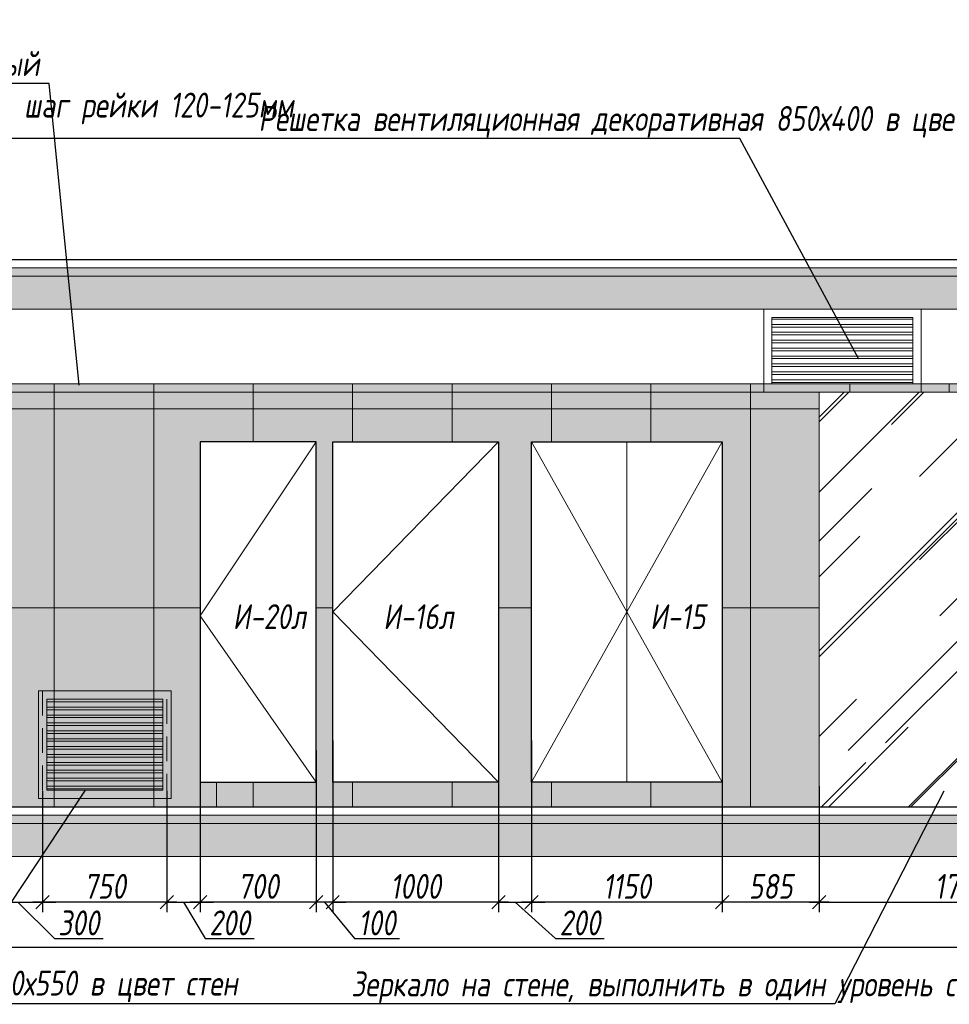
# Model space of a CAD drawing. Header units: millimetres. Extents: x -521669 to 178656, y -69521 to 433382.
# Tile 58 of 256: x -449334 to -443726, y 407444 to 413380. Entities that reach past the tile are written whole.
import ezdxf
from ezdxf import colors
from ezdxf.entities.mleader import LeaderData, LeaderLine
from ezdxf.math import Vec2, Vec3

# ---------------------------------------------------------------- set-up
doc = ezdxf.new("R2010")
doc.units = ezdxf.units.MM
doc.linetypes.add('DASHDOT', pattern=[25.4, 12.7, -6.35, 0, -6.35])
doc.linetypes.add('DASHED', pattern=[0.75, 0.5, -0.25])
doc.layers.get('Defpoints').update_dxf_attribs({"color": 31})
for name, color, linetype, lineweight in [('A-DETL-GENF', 7, 'Continuous', 5), ('dim_razv', 93, 'DASHDOT', 9), ('meb', 26, 'Continuous', 15), ('Двери', 7, 'Continuous', 5), ('Отделка стен', 253, 'Continuous', 0)]:
    doc.layers.add(name, color=color, linetype=linetype, lineweight=lineweight)
doc.styles.add('fl_iso paper', font='isocpeur.ttf', dxfattribs={"width": 0.8, "oblique": 10})
doc.styles.add('In tre', font='isocpeur.ttf', dxfattribs={"width": 0.8, "oblique": 10})
doc.dimstyles.new('In tre 1_50', dxfattribs={"dimtxt": 150, "dimasz": 80, "dimexe": 60, "dimexo": 10, "dimgap": 20, "dimtad": 1, "dimdec": 0, "dimrnd": 5, "dimzin": 0, "dimdsep": 46, "dimtxsty": 'fl_iso paper', "dimblk": 'OBLIQUE', "dimcen": 0, "dimdle": 60, "dimadec": 0, "dimazin": 0, "dimtfac": 1, "dimtdec": 0, "dimtofl": 0, "dimtmove": 1, "dimatfit": 1, "dimfxl": 40, "dimtolj": 1, "dimtzin": 0, "dimarcsym": 1})

# ---------------------------------------------------------------- blocks, each defined once
blk = doc.blocks.new('_Oblique')
at = {"color": 0, "linetype": 'ByBlock', "lineweight": -2}
blk.add_line((-0.5, -0.5), (0.5, 0.5), dxfattribs=at)
blk = doc.blocks.new('*D12432')
at = {"layer": 'Defpoints', "color": 0, "linetype": 'ByBlock', "transparency": 16777216}
for p in [(-445095.6, 408972.7), (-444510.7, 408768.4), (-445095.6, 408060.2)]:
    blk.add_point(p, dxfattribs=at)
at = {"layer": 'dim_razv', "color": 0, "linetype": 'ByBlock', "lineweight": -2, "transparency": 16777216}
for p, q in [((-445095.6, 408962.7), (-445095.6, 408000.2)), ((-444510.7, 408758.4), (-444510.7, 408000.2)), ((-444450.7, 408060.2), (-445155.6, 408060.2))]:
    blk.add_line(p, q, dxfattribs=at)
at = {"layer": 'dim_razv', "color": 0, "linetype": 'ByBlock', "lineweight": -2, "transparency": 16777216, "xscale": 80, "yscale": 80, "zscale": 80, "rotation": 180}
blk.add_blockref('_Oblique', (-445095.6, 408060.2), dxfattribs=at)
at = {"layer": 'dim_razv', "color": 0, "linetype": 'ByBlock', "lineweight": -2, "transparency": 16777216, "xscale": 80, "yscale": 80, "zscale": 80}
blk.add_blockref('_Oblique', (-444510.7, 408060.2), dxfattribs=at)
at = {"layer": 'dim_razv', "color": 0, "linetype": 'ByBlock', "transparency": 16777216, "insert": (-444803.2, 408155.2), "char_height": 150, "attachment_point": 5, "style": 'fl_iso paper'}
blk.add_mtext('\\A1;585', dxfattribs=at)
blk = doc.blocks.new('*D12433')
at = {"layer": 'Defpoints', "color": 0, "linetype": 'ByBlock', "transparency": 16777216}
for p in [(-446245.6, 408972.7), (-445095.6, 408972.7), (-446245.6, 408060.2)]:
    blk.add_point(p, dxfattribs=at)
at = {"layer": 'dim_razv', "color": 0, "linetype": 'ByBlock', "lineweight": -2, "transparency": 16777216}
for p, q in [((-446245.6, 408962.7), (-446245.6, 408000.2)), ((-445095.6, 408962.7), (-445095.6, 408000.2)), ((-445035.6, 408060.2), (-446305.6, 408060.2))]:
    blk.add_line(p, q, dxfattribs=at)
at = {"layer": 'dim_razv', "color": 0, "linetype": 'ByBlock', "lineweight": -2, "transparency": 16777216, "xscale": 80, "yscale": 80, "zscale": 80, "rotation": 180}
blk.add_blockref('_Oblique', (-446245.6, 408060.2), dxfattribs=at)
at = {"layer": 'dim_razv', "color": 0, "linetype": 'ByBlock', "lineweight": -2, "transparency": 16777216, "xscale": 80, "yscale": 80, "zscale": 80}
blk.add_blockref('_Oblique', (-445095.6, 408060.2), dxfattribs=at)
at = {"layer": 'dim_razv', "color": 0, "linetype": 'ByBlock', "transparency": 16777216, "insert": (-445670.6, 408155.2), "char_height": 150, "attachment_point": 5, "style": 'fl_iso paper'}
blk.add_mtext('\\A1;1150', dxfattribs=at)
blk = doc.blocks.new('*D12434')
at = {"layer": 'Defpoints', "color": 0, "linetype": 'ByBlock', "transparency": 16777216}
for p in [(-446445.6, 409045.6), (-446245.6, 409045.6), (-446245.6, 408060.2)]:
    blk.add_point(p, dxfattribs=at)
at = {"layer": 'dim_razv', "color": 0, "linetype": 'ByBlock', "lineweight": -2, "transparency": 16777216}
for p, q in [((-446445.6, 409035.6), (-446445.6, 408000.2)), ((-446245.6, 409035.6), (-446245.6, 408000.2)), ((-446445.6, 408060.2), (-446525.6, 408060.2)), ((-446445.6, 408060.2), (-446245.6, 408060.2)), ((-446345.6, 408060.2), (-446101.3, 407840.2)), ((-446245.6, 408060.2), (-446165.6, 408060.2)), ((-446101.3, 407840.2), (-445806.9, 407840.2))]:
    blk.add_line(p, q, dxfattribs=at)
at = {"layer": 'dim_razv', "color": 0, "linetype": 'ByBlock', "lineweight": -2, "transparency": 16777216, "xscale": 80, "yscale": 80, "zscale": 80}
blk.add_blockref('_Oblique', (-446445.6, 408060.2), dxfattribs=at)
at = {"layer": 'dim_razv', "color": 0, "linetype": 'ByBlock', "lineweight": -2, "transparency": 16777216, "xscale": 80, "yscale": 80, "zscale": 80, "rotation": 180}
blk.add_blockref('_Oblique', (-446245.6, 408060.2), dxfattribs=at)
at = {"layer": 'dim_razv', "color": 0, "linetype": 'ByBlock', "transparency": 16777216, "insert": (-445954.1, 407935.2), "char_height": 150, "attachment_point": 5, "style": 'fl_iso paper'}
blk.add_mtext('\\A1;200', dxfattribs=at)
blk = doc.blocks.new('*D12435')
at = {"layer": 'Defpoints', "color": 0, "linetype": 'ByBlock', "transparency": 16777216}
for p in [(-447445.6, 409045.6), (-446445.6, 409045.6), (-447445.6, 408060.2)]:
    blk.add_point(p, dxfattribs=at)
at = {"layer": 'dim_razv', "color": 0, "linetype": 'ByBlock', "lineweight": -2, "transparency": 16777216}
for p, q in [((-447445.6, 409035.6), (-447445.6, 408000.2)), ((-446445.6, 409035.6), (-446445.6, 408000.2)), ((-446385.6, 408060.2), (-447505.6, 408060.2))]:
    blk.add_line(p, q, dxfattribs=at)
at = {"layer": 'dim_razv', "color": 0, "linetype": 'ByBlock', "lineweight": -2, "transparency": 16777216, "xscale": 80, "yscale": 80, "zscale": 80, "rotation": 180}
blk.add_blockref('_Oblique', (-447445.6, 408060.2), dxfattribs=at)
at = {"layer": 'dim_razv', "color": 0, "linetype": 'ByBlock', "lineweight": -2, "transparency": 16777216, "xscale": 80, "yscale": 80, "zscale": 80}
blk.add_blockref('_Oblique', (-446445.6, 408060.2), dxfattribs=at)
at = {"layer": 'dim_razv', "color": 0, "linetype": 'ByBlock', "transparency": 16777216, "insert": (-446945.6, 408155.2), "char_height": 150, "attachment_point": 5, "style": 'fl_iso paper'}
blk.add_mtext('\\A1;1000', dxfattribs=at)
blk = doc.blocks.new('*D12436')
at = {"layer": 'Defpoints', "color": 0, "linetype": 'ByBlock', "transparency": 16777216}
for p in [(-448245.6, 408972.7), (-447545.6, 408972.7), (-448245.6, 408060.2)]:
    blk.add_point(p, dxfattribs=at)
at = {"layer": 'dim_razv', "color": 0, "linetype": 'ByBlock', "lineweight": -2, "transparency": 16777216}
for p, q in [((-448245.6, 408962.7), (-448245.6, 408000.2)), ((-447545.6, 408962.7), (-447545.6, 408000.2)), ((-447485.6, 408060.2), (-448305.6, 408060.2))]:
    blk.add_line(p, q, dxfattribs=at)
at = {"layer": 'dim_razv', "color": 0, "linetype": 'ByBlock', "lineweight": -2, "transparency": 16777216, "xscale": 80, "yscale": 80, "zscale": 80, "rotation": 180}
blk.add_blockref('_Oblique', (-448245.6, 408060.2), dxfattribs=at)
at = {"layer": 'dim_razv', "color": 0, "linetype": 'ByBlock', "lineweight": -2, "transparency": 16777216, "xscale": 80, "yscale": 80, "zscale": 80}
blk.add_blockref('_Oblique', (-447545.6, 408060.2), dxfattribs=at)
at = {"layer": 'dim_razv', "color": 0, "linetype": 'ByBlock', "transparency": 16777216, "insert": (-447895.6, 408155.2), "char_height": 150, "attachment_point": 5, "style": 'fl_iso paper'}
blk.add_mtext('\\A1;700', dxfattribs=at)
blk = doc.blocks.new('*D12437')
at = {"layer": 'Defpoints', "color": 0, "linetype": 'ByBlock', "transparency": 16777216}
for p in [(-447545.6, 408984.8), (-447445.6, 408984.8), (-447545.6, 408060.2)]:
    blk.add_point(p, dxfattribs=at)
at = {"layer": 'dim_razv', "color": 0, "linetype": 'ByBlock', "lineweight": -2, "transparency": 16777216}
for p, q in [((-447545.6, 408974.8), (-447545.6, 408000.2)), ((-447445.6, 408974.8), (-447445.6, 408000.2)), ((-447545.6, 408060.2), (-447625.6, 408060.2)), ((-447445.6, 408060.2), (-447545.6, 408060.2)), ((-447495.6, 408060.2), (-447313.5, 407840.2)), ((-447445.6, 408060.2), (-447365.6, 408060.2)), ((-447313.5, 407840.2), (-447043, 407840.2))]:
    blk.add_line(p, q, dxfattribs=at)
at = {"layer": 'dim_razv', "color": 0, "linetype": 'ByBlock', "lineweight": -2, "transparency": 16777216, "xscale": 80, "yscale": 80, "zscale": 80}
blk.add_blockref('_Oblique', (-447545.6, 408060.2), dxfattribs=at)
at = {"layer": 'dim_razv', "color": 0, "linetype": 'ByBlock', "lineweight": -2, "transparency": 16777216, "xscale": 80, "yscale": 80, "zscale": 80, "rotation": 180}
blk.add_blockref('_Oblique', (-447445.6, 408060.2), dxfattribs=at)
at = {"layer": 'dim_razv', "color": 0, "linetype": 'ByBlock', "transparency": 16777216, "insert": (-447178.2, 407935.2), "char_height": 150, "attachment_point": 5, "style": 'fl_iso paper'}
blk.add_mtext('\\A1;100', dxfattribs=at)
blk = doc.blocks.new('*D12337')
at = {"layer": 'Defpoints', "color": 0, "linetype": 'ByBlock', "transparency": 16777216}
for p in [(-449195.6, 408740.8), (-448445.6, 408740.8), (-449195.6, 408060.2)]:
    blk.add_point(p, dxfattribs=at)
at = {"layer": 'dim_razv', "color": 0, "linetype": 'ByBlock', "lineweight": -2, "transparency": 16777216}
for p, q in [((-449195.6, 408730.8), (-449195.6, 408000.2)), ((-448445.6, 408730.8), (-448445.6, 408000.2)), ((-448385.6, 408060.2), (-449255.6, 408060.2))]:
    blk.add_line(p, q, dxfattribs=at)
at = {"layer": 'dim_razv', "color": 0, "linetype": 'ByBlock', "lineweight": -2, "transparency": 16777216, "xscale": 80, "yscale": 80, "zscale": 80, "rotation": 180}
blk.add_blockref('_Oblique', (-449195.6, 408060.2), dxfattribs=at)
at = {"layer": 'dim_razv', "color": 0, "linetype": 'ByBlock', "lineweight": -2, "transparency": 16777216, "xscale": 80, "yscale": 80, "zscale": 80}
blk.add_blockref('_Oblique', (-448445.6, 408060.2), dxfattribs=at)
at = {"layer": 'dim_razv', "color": 0, "linetype": 'ByBlock', "transparency": 16777216, "insert": (-448820.6, 408155.2), "char_height": 150, "attachment_point": 5, "style": 'fl_iso paper'}
blk.add_mtext('\\A1;750', dxfattribs=at)
blk = doc.blocks.new('*U12447')
at = {"layer": 'A-DETL-GENF'}
h = blk.add_hatch(dxfattribs=at)
h.set_pattern_fill('ANSI35', color=256, scale=10, style=0)
h.set_pattern_definition([(45, (49160.386, 4e-10), (-44.90128, 44.90128), []), (45, (49205.29, 4e-10), (-44.90128, 44.90128), [79.375, -15.875, 0, -15.875])])
h.paths.add_polyline_path([(0, -100), (49580.8, -100), (49580.8, -50), (0, -50)])
h = blk.add_hatch(dxfattribs=at)
h.set_pattern_fill('ANSI35', color=256, scale=20, style=0)
h.set_pattern_definition([(45, (49160.39, 4e-10), (-89.80256, 89.80256), []), (45, (49250.19, 4e-10), (-89.80256, 89.80256), [158.75, -31.75, 0, -31.75])])
h.paths.add_polyline_path([(0, -300), (49580.8, -300), (49580.8, -100), (0, -100)])
at = {"lineweight": 13}
blk.add_lwpolyline([(0, -50), (49580.8, -50), (49580.8, 0), (0, 0)], close=True, dxfattribs=at)
at = {"lineweight": 30}
blk.add_lwpolyline([(0, 0), (49580.8, 0)], dxfattribs=at)
at = {"layer": 'A-DETL-GENF'}
for points in [[(0, -100), (49580.8, -100), (49580.8, -50), (0, -50)], [(0, -300), (49580.8, -300), (49580.8, -100), (0, -100)]]:
    blk.add_lwpolyline(points, close=True, dxfattribs=at)
blk = doc.blocks.new('*U12446')
at = {"layer": 'A-DETL-GENF'}
h = blk.add_hatch(dxfattribs=at)
h.set_pattern_fill('ANSI35', color=256, scale=10, style=0)
h.set_pattern_definition([(45, (49151.98, 4e-10), (-44.90128, 44.90128), []), (45, (49196.88, 4e-10), (-44.90128, 44.90128), [79.375, -15.875, 0, -15.875])])
h.paths.add_polyline_path([(0, -100), (49572.4, -100), (49572.4, -50), (0, -50)])
h = blk.add_hatch(dxfattribs=at)
h.set_pattern_fill('ANSI35', color=256, scale=20, style=0)
h.set_pattern_definition([(45, (49151.98, 4e-10), (-89.80256, 89.80256), []), (45, (49241.78, 4e-10), (-89.80256, 89.80256), [158.75, -31.75, 0, -31.75])])
h.paths.add_polyline_path([(0, -300), (49572.4, -300), (49572.4, -100), (0, -100)])
at = {"lineweight": 13}
blk.add_lwpolyline([(0, -50), (49572.4, -50), (49572.4, 0), (0, 0)], close=True, dxfattribs=at)
at = {"lineweight": 30}
blk.add_lwpolyline([(0, 0), (49572.4, 0)], dxfattribs=at)
at = {"layer": 'A-DETL-GENF'}
for points in [[(0, -100), (49572.4, -100), (49572.4, -50), (0, -50)], [(0, -300), (49572.4, -300), (49572.4, -100), (0, -100)]]:
    blk.add_lwpolyline(points, close=True, dxfattribs=at)
blk = doc.blocks.new('*D12439')
at = {"layer": 'Defpoints', "color": 0, "linetype": 'ByBlock', "transparency": 16777216}
for p in [(-444510.7, 408634.4), (-442810.7, 408634.4), (-442810.7, 408060.2)]:
    blk.add_point(p, dxfattribs=at)
at = {"layer": 'dim_razv', "color": 0, "linetype": 'ByBlock', "lineweight": -2, "transparency": 16777216}
for p, q in [((-444510.7, 408624.4), (-444510.7, 408000.2)), ((-442810.7, 408624.4), (-442810.7, 408000.2)), ((-444570.7, 408060.2), (-442750.7, 408060.2))]:
    blk.add_line(p, q, dxfattribs=at)
at = {"layer": 'dim_razv', "color": 0, "linetype": 'ByBlock', "lineweight": -2, "transparency": 16777216, "xscale": 80, "yscale": 80, "zscale": 80, "rotation": 180}
blk.add_blockref('_Oblique', (-444510.7, 408060.2), dxfattribs=at)
at = {"layer": 'dim_razv', "color": 0, "linetype": 'ByBlock', "lineweight": -2, "transparency": 16777216, "xscale": 80, "yscale": 80, "zscale": 80}
blk.add_blockref('_Oblique', (-442810.7, 408060.2), dxfattribs=at)
at = {"layer": 'dim_razv', "color": 0, "linetype": 'ByBlock', "transparency": 16777216, "insert": (-443660.7, 408155.2), "char_height": 150, "attachment_point": 5, "style": 'fl_iso paper'}
blk.add_mtext('\\A1;1700', dxfattribs=at)
blk = doc.blocks.new('*D12358')
at = {"layer": 'Defpoints', "color": 0, "linetype": 'ByBlock', "transparency": 16777216}
for p in [(-452125.6, 408584.4), (-429315.6, 408406.8), (-429315.6, 407788.2)]:
    blk.add_point(p, dxfattribs=at)
at = {"layer": 'dim_razv', "color": 0, "linetype": 'ByBlock', "lineweight": -2, "transparency": 16777216}
for p, q in [((-452125.6, 408574.4), (-452125.6, 407728.2)), ((-429315.6, 408396.8), (-429315.6, 407728.2)), ((-452185.6, 407788.2), (-429255.6, 407788.2))]:
    blk.add_line(p, q, dxfattribs=at)
at = {"layer": 'dim_razv', "color": 0, "linetype": 'ByBlock', "lineweight": -2, "transparency": 16777216, "xscale": 80, "yscale": 80, "zscale": 80, "rotation": 180}
blk.add_blockref('_Oblique', (-452125.6, 407788.2), dxfattribs=at)
at = {"layer": 'dim_razv', "color": 0, "linetype": 'ByBlock', "lineweight": -2, "transparency": 16777216, "xscale": 80, "yscale": 80, "zscale": 80}
blk.add_blockref('_Oblique', (-429315.6, 407788.2), dxfattribs=at)
at = {"layer": 'dim_razv', "color": 0, "linetype": 'ByBlock', "transparency": 16777216, "insert": (-440720.6, 407883.2), "char_height": 150, "attachment_point": 5, "style": 'fl_iso paper'}
blk.add_mtext('\\A1;22810', dxfattribs=at)
blk = doc.blocks.new('*D12341')
at = {"layer": 'Defpoints', "color": 0, "linetype": 'ByBlock', "transparency": 16777216}
for p in [(-449495.6, 408777.1), (-449195.6, 408740.8), (-449195.6, 408060.2)]:
    blk.add_point(p, dxfattribs=at)
at = {"layer": 'dim_razv', "color": 0, "linetype": 'ByBlock', "lineweight": -2, "transparency": 16777216}
for p, q in [((-449495.6, 408767.1), (-449495.6, 408000.2)), ((-449195.6, 408730.8), (-449195.6, 408000.2)), ((-449495.6, 408060.2), (-449575.6, 408060.2)), ((-449495.6, 408060.2), (-449195.6, 408060.2)), ((-449345.6, 408060.2), (-449124.8, 407840.2)), ((-449195.6, 408060.2), (-449115.6, 408060.2)), ((-449124.8, 407840.2), (-448830.4, 407840.2))]:
    blk.add_line(p, q, dxfattribs=at)
at = {"layer": 'dim_razv', "color": 0, "linetype": 'ByBlock', "lineweight": -2, "transparency": 16777216, "xscale": 80, "yscale": 80, "zscale": 80}
blk.add_blockref('_Oblique', (-449495.6, 408060.2), dxfattribs=at)
at = {"layer": 'dim_razv', "color": 0, "linetype": 'ByBlock', "lineweight": -2, "transparency": 16777216, "xscale": 80, "yscale": 80, "zscale": 80, "rotation": 180}
blk.add_blockref('_Oblique', (-449195.6, 408060.2), dxfattribs=at)
at = {"layer": 'dim_razv', "color": 0, "linetype": 'ByBlock', "transparency": 16777216, "insert": (-448977.6, 407935.2), "char_height": 150, "attachment_point": 5, "style": 'fl_iso paper'}
blk.add_mtext('\\A1;300', dxfattribs=at)
blk = doc.blocks.new('*D12342')
at = {"layer": 'Defpoints', "color": 0, "linetype": 'ByBlock', "transparency": 16777216}
for p in [(-448245.6, 408836.8), (-448445.6, 408718.4), (-448245.6, 408060.2)]:
    blk.add_point(p, dxfattribs=at)
at = {"layer": 'dim_razv', "color": 0, "linetype": 'ByBlock', "lineweight": -2, "transparency": 16777216}
for p, q in [((-448245.6, 408826.8), (-448245.6, 408000.2)), ((-448445.6, 408708.4), (-448445.6, 408000.2)), ((-448445.6, 408060.2), (-448525.6, 408060.2)), ((-448445.6, 408060.2), (-448245.6, 408060.2)), ((-448345.6, 408060.2), (-448214.1, 407840.2)), ((-448245.6, 408060.2), (-448165.6, 408060.2)), ((-448214.1, 407840.2), (-447919.7, 407840.2))]:
    blk.add_line(p, q, dxfattribs=at)
at = {"layer": 'dim_razv', "color": 0, "linetype": 'ByBlock', "lineweight": -2, "transparency": 16777216, "xscale": 80, "yscale": 80, "zscale": 80}
blk.add_blockref('_Oblique', (-448445.6, 408060.2), dxfattribs=at)
at = {"layer": 'dim_razv', "color": 0, "linetype": 'ByBlock', "lineweight": -2, "transparency": 16777216, "xscale": 80, "yscale": 80, "zscale": 80, "rotation": 180}
blk.add_blockref('_Oblique', (-448245.6, 408060.2), dxfattribs=at)
at = {"layer": 'dim_razv', "color": 0, "linetype": 'ByBlock', "transparency": 16777216, "insert": (-448066.9, 407935.2), "char_height": 150, "attachment_point": 5, "style": 'fl_iso paper'}
blk.add_mtext('\\A1;200', dxfattribs=at)
blk = doc.blocks.new('*U12459')
at = {"layer": 'dim_razv', "true_color": 0xffffff, "transparency": 33554559}
h = blk.add_hatch(color=7, dxfattribs=at)
h.dxf.hatch_style = 1
h.paths.add_polyline_path([(0, 0), (48739.9, 0), (48739.9, 50), (0, 50)])
at = {"lineweight": 20, "transparency": 33554559}
blk.add_lwpolyline([(0, 0), (48739.9, 0), (48739.9, 50), (0, 50)], close=True, dxfattribs=at)

msp = doc.modelspace()

# ---------------------------------------------------------------- hatches: boundary and pattern name
at = {"true_color": 0x5294a7}
h = msp.add_hatch(dxfattribs=at)
h.set_pattern_fill('AR-RROOF', color=135, scale=20, angle=45, style=0)
h.set_pattern_definition([(45, (-606556.73, 413427.3), (431.0523, 1149.4728), [7620, -1016, 2540, -508]), (45, (-606258.6, 414084.64), (-836.96, 118.5394), [1524, -167.64, 3048, -381]), (45, (-606682.45, 413912.2), (1627.2224, 2108.56414), [4064, -711.2, 2032, -508])])
h.paths.add_polyline_path([(-444510.6933, 411134.392304), (-442810.6933, 411134.392304), (-442810.6933, 408634.392304), (-444510.6933, 408634.392304)])
at = {"layer": 'dim_razv', "true_color": 0xeceae4, "transparency": 33554687}
h = msp.add_hatch(dxfattribs=at)
h.set_pattern_fill('AR-SAND', color=254, scale=3, angle=315)
h.set_pattern_definition([(352.5, (122232.77, 453235.05), (100.426047, 107.214405), [0, -115.824, 0, -129.54, 0, -123.825]), (322.5, (122232.77, 453235.05), (247.419855, 56.70328), [0, -62.484, 0, -104.394, 0, -40.005]), (282.5, (122166.5, 453301.32), (168.099694, -167.489948), [0, -38.1, 0, -137.16, 0, -179.07]), (272.5, (122166.5, 453301.32), (209.265234, -114.68433), [0, -19.05, 0, -89.916, 0, -102.87])])
h.paths.add_polyline_path([(-452125.617916, 408634.392304), (-403385.679941, 408634.392304), (-403385.679941, 411184.392304), (-452125.617916, 411184.392304)])
h.paths.add_polyline_path([(-450945.617917, 410834.392304), (-449495.617917, 410834.392304), (-449495.617917, 408634.392304), (-450945.617917, 408634.392304)])
h.paths.add_polyline_path([(-447545.617917, 410834.392304), (-448245.617917, 410834.392304), (-448245.617917, 408784.392304), (-447545.617917, 408784.392304)], flags=16)
h.paths.add_polyline_path([(-447445.617917, 410834.392304), (-446445.617917, 410834.392304), (-446445.617917, 408784.392304), (-447445.617917, 408784.392304)], flags=16)
h.paths.add_polyline_path([(-446245.617917, 410834.392304), (-445095.617917, 410834.392304), (-445095.617917, 408784.392304), (-446245.617917, 408784.392304)], flags=16)
h.paths.add_polyline_path([(-444510.6933, 411134.392304), (-442810.6933, 411134.392304), (-442810.6933, 408634.392304), (-444510.6933, 408634.392304)], flags=16)
h.paths.add_polyline_path([(-442225.617917, 408634.392304), (-442225.617917, 410814.392304), (-440265.617917, 410814.392304), (-440265.617917, 408634.392304)], flags=17)
h.paths.add_polyline_path([(-439495.617917, 410834.392304), (-439795.617917, 410834.392304), (-439795.617917, 408784.392304), (-439495.617917, 408784.392304)], flags=16)
h.paths.add_polyline_path([(-439295.617917, 410834.392304), (-437695.617917, 410834.392304), (-437695.617917, 408784.392304), (-439295.617917, 408784.392304)], flags=16)
h.paths.add_polyline_path([(-437495.617917, 410834.392304), (-436045.617917, 410834.392304), (-436045.617917, 408634.392304), (-437495.617917, 408634.392304)])
h.paths.add_polyline_path([(-433695.617917, 410834.392304), (-431695.617917, 410834.392304), (-431695.617917, 408784.392304), (-433695.617917, 408784.392304)], flags=16)
h.paths.add_polyline_path([(-424620.679941, 410038.238558), (-423870.679941, 410038.238558), (-423870.679941, 408688.238558), (-424620.679941, 408688.238558)], flags=16)
h.paths.add_polyline_path([(-409850.679941, 410038.238558), (-409100.679941, 410038.238558), (-409100.679941, 408688.238558), (-409850.679941, 408688.238558)], flags=16)
h.paths.add_polyline_path([(-417537.470831, 408884.392304), (-417537.470831, 408984.392304), (-417437.470831, 408984.392304), (-417437.470831, 408884.392304)], flags=16)
edge = h.paths.add_edge_path(flags=0)
edge.add_arc((-417487.470831, 408934.392304), 28.353345, 0, 360)
edge = h.paths.add_edge_path(flags=0)
edge.add_arc((-417501.001475, 408934.392304), 3.95049, 0, 360)
edge = h.paths.add_edge_path(flags=0)
edge.add_arc((-417473.940186, 408934.392304), 3.95049, 0, 360)
at = {"layer": 'meb', "lineweight": 13, "transparency": 33554687}
h = msp.add_hatch(dxfattribs=at)
h.set_pattern_fill('ANSI32', color=256, scale=5, angle=135)
h.set_pattern_definition([(180, (-677882.72, 414384.77), (-4e-15, -47.625), []), (180, (-677898.594, 414400.643), (-4e-15, -47.625), [])])
h.paths.add_polyline_path([(-444795.617917, 411184.409415), (-443945.617917, 411184.409415), (-443945.617917, 411584.409415), (-444795.617917, 411584.409415)])
h = msp.add_hatch(dxfattribs=at)
h.set_pattern_fill('ANSI32', color=256, scale=5, angle=135)
h.set_pattern_definition([(180, (-682232.72, 411934.75), (-4e-15, -47.625), []), (180, (-682248.594, 411950.626), (-4e-15, -47.625), [])])
h.paths.add_polyline_path([(-449170.617917, 408734.392304), (-448470.617917, 408734.392304), (-448470.617917, 409284.392304), (-449170.617917, 409284.392304)])

# ---------------------------------------------------------------- linework, layer by layer
at = {"lineweight": 13}
for points in [[(-444845.617917, 411134.409415), (-443895.617917, 411134.409415), (-443895.617917, 411634.409415), (-444845.617917, 411634.409415)], [(-444795.617917, 411184.409415), (-443945.617917, 411184.409415), (-443945.617917, 411584.409415), (-444795.617917, 411584.409415)], [(-444510.6933, 411134.392304), (-442810.6933, 411134.392304), (-442810.6933, 408634.392304), (-444510.6933, 408634.392304)], [(-449220.617917, 408684.392304), (-448420.617917, 408684.392304), (-448420.617917, 409334.392304), (-449220.617917, 409334.392304)], [(-449170.617917, 408734.392304), (-448470.617917, 408734.392304), (-448470.617917, 409284.392304), (-449170.617917, 409284.392304)]]:
    msp.add_lwpolyline(points, close=True, dxfattribs=at)
for points in [[(-447545.617917, 410834.392304), (-448245.617917, 410834.392304), (-448245.617917, 408784.392304), (-447545.617917, 408784.392304)], [(-447445.617917, 410834.392304), (-446445.617917, 410834.392304), (-446445.617917, 408784.392304), (-447445.617917, 408784.392304)], [(-446245.617917, 410834.392304), (-445095.617917, 410834.392304), (-445095.617917, 408784.392304), (-446245.617917, 408784.392304)]]:
    msp.add_lwpolyline(points, close=True)
for points in [[(-447545.617917, 410834.392304), (-448245.617917, 409786.214869), (-447545.617917, 408784.392304)], [(-446445.617917, 410834.392304), (-447445.617917, 409809.392304), (-446445.617917, 408784.392304)], [(-446245.617917, 410834.392304), (-445670.617917, 409809.392304), (-446245.617917, 408784.392304)], [(-445670.617917, 410834.392304), (-445670.617917, 408784.392304)], [(-445095.617917, 410834.392304), (-445670.617917, 409809.392304), (-445095.617917, 408784.392304)]]:
    msp.add_lwpolyline(points, dxfattribs=at)
at = {"layer": 'Defpoints', "color": 8, "linetype": 'DASHED', "lineweight": 0, "ltscale": 300}
msp.add_lwpolyline([(-449195.617917, 408684.392304), (-448445.617917, 408684.392304), (-448445.617917, 409334.392304), (-449195.617917, 409334.392304)], close=True, dxfattribs=at)
at = {"layer": 'Отделка стен', "transparency": 33554687}
for points in [[(-449725.617916, 411184.392304), (-449725.617916, 411034.392304), (-449125.617916, 411034.392304), (-449125.617916, 411184.392304)], [(-449125.617916, 411184.392304), (-449125.617916, 411034.392304), (-448525.617916, 411034.392304), (-448525.617916, 411184.392304)], [(-448525.617916, 411184.392304), (-448525.617916, 411034.392304), (-447925.617916, 411034.392304), (-447925.617916, 411184.392304)], [(-447925.617916, 411184.392304), (-447925.617916, 411034.392304), (-447325.617916, 411034.392304), (-447325.617916, 411184.392304)], [(-447325.617916, 411184.392304), (-447325.617916, 411034.392304), (-446725.617916, 411034.392304), (-446725.617916, 411184.392304)], [(-446725.617916, 411184.392304), (-446725.617916, 411034.392304), (-446125.617916, 411034.392304), (-446125.617916, 411184.392304)], [(-446125.617916, 411184.392304), (-446125.617916, 411034.392304), (-445525.617916, 411034.392304), (-445525.617916, 411184.392304)], [(-445525.617916, 411184.392304), (-445525.617916, 411034.392304), (-444925.617916, 411034.392304), (-444925.617916, 411184.392304)]]:
    msp.add_lwpolyline(points, close=True, dxfattribs=at)
for points in [[(-444325.617916, 411134.392304), (-444325.617916, 411184.392304), (-444925.617916, 411184.392304), (-444925.617916, 411134.392304)], [(-444325.617916, 411134.392304), (-444325.617916, 411184.392304), (-444925.617916, 411184.392304), (-444925.617916, 411034.392304), (-444510.6933, 411034.392304)], [(-443725.617916, 411134.392304), (-443725.617916, 411184.392304), (-444325.617916, 411184.392304), (-444325.617916, 411134.392304)], [(-443125.617916, 411134.392304), (-443125.617916, 411184.392304), (-443725.617916, 411184.392304), (-443725.617916, 411134.392304)], [(-449495.617917, 409834.392304), (-449125.617916, 409834.392304), (-449125.617916, 411034.392304), (-449725.617916, 411034.392304), (-449725.617916, 410834.392304)], [(-448525.617916, 408634.392304), (-448525.617916, 411034.392304), (-449125.617916, 411034.392304), (-449125.617916, 409834.392304), (-448245.617917, 409834.392304)], [(-447925.617916, 410834.392304), (-447925.617916, 411034.392304), (-448525.617916, 411034.392304), (-448525.617916, 408634.392304)], [(-447325.617916, 410834.392304), (-447325.617916, 411034.392304), (-447925.617916, 411034.392304), (-447925.617916, 410834.392304)], [(-446725.617916, 410834.392304), (-446725.617916, 411034.392304), (-447325.617916, 411034.392304), (-447325.617916, 410834.392304)], [(-446125.617916, 410834.392304), (-446125.617916, 411034.392304), (-446725.617916, 411034.392304), (-446725.617916, 410834.392304)], [(-445525.617916, 410834.392304), (-445525.617916, 411034.392304), (-446125.617916, 411034.392304), (-446125.617916, 410834.392304)], [(-445095.617917, 409834.392304), (-444925.617916, 409834.392304), (-444925.617916, 411034.392304), (-445525.617916, 411034.392304), (-445525.617916, 410834.392304)], [(-444510.6933, 411034.392304), (-444925.617916, 411034.392304), (-444925.617916, 409834.392304), (-444510.6933, 409834.392304)], [(-449725.617916, 408634.392304), (-449125.617916, 408634.392304), (-449125.617916, 409834.392304), (-449495.617917, 409834.392304)], [(-448245.617917, 409834.392304), (-449125.617916, 409834.392304), (-449125.617916, 408634.392304), (-448525.617916, 408634.392304), (-448525.617916, 408784.392304)], [(-447445.617917, 409834.392304), (-447545.617917, 409834.392304)], [(-447545.617917, 409834.392304), (-447445.617917, 409834.392304)], [(-446245.617917, 409834.392304), (-446445.617917, 409834.392304)], [(-446445.617917, 409834.392304), (-446245.617917, 409834.392304)], [(-445525.617916, 408784.392304), (-445525.617916, 408634.392304), (-444925.617916, 408634.392304), (-444925.617916, 409834.392304), (-445095.617917, 409834.392304)], [(-445090.6933, 409834.392304), (-445095.617917, 409834.392304)], [(-445095.617917, 409834.392304), (-445090.6933, 409834.392304)], [(-444510.6933, 409834.392304), (-444925.617916, 409834.392304), (-444925.617916, 408634.392304), (-444325.617916, 408634.392304)], [(-448145.617917, 408784.392304), (-448145.617917, 408634.392304), (-447545.617917, 408634.392304), (-447545.617917, 408784.392304)], [(-447925.617916, 408784.392304), (-447925.617916, 408634.392304), (-447325.617916, 408634.392304), (-447325.617916, 408784.392304)], [(-447325.617916, 408784.392304), (-447325.617916, 408634.392304), (-446725.617916, 408634.392304), (-446725.617916, 408784.392304)], [(-446725.617916, 408784.392304), (-446725.617916, 408634.392304), (-446125.617916, 408634.392304), (-446125.617916, 408784.392304)], [(-446125.617916, 408784.392304), (-446125.617916, 408634.392304), (-445525.617916, 408634.392304), (-445525.617916, 408784.392304)], [(-444950.617916, 408634.392304), (-444950.617916, 408634.392304), (-444350.617916, 408634.392304)], [(-444350.617916, 408634.392304), (-444350.617916, 408634.392304), (-443750.617916, 408634.392304)], [(-443725.617916, 408634.392304), (-443725.617916, 408634.392304), (-443125.617916, 408634.392304)]]:
    msp.add_lwpolyline(points, dxfattribs=at)

# ---------------------------------------------------------------- block references
for name, p in [('*U12447', (-452546.065656, 411934.392304)), ('*U12459', (-452125.617916, 411134.392304)), ('*U12446', (-452537.661588, 408634.392304))]:
    msp.add_blockref(name, p)

# ---------------------------------------------------------------- texts
at = {"layer": 'Двери', "lineweight": 0, "char_height": 150, "width": 190.2610314, "attachment_point": 5, "style": 'fl_iso paper'}
for s, insert in [('И-20л', (-447827.625386, 409781.274569)), ('И-16л', (-446928.391275, 409781.274569)), ('И-15', (-445364.026954, 409781.274569))]:
    msp.add_mtext(s, dxfattribs=dict(at, insert=insert))

# ---------------------------------------------------------------- dimensions: what is measured, and where the dimension line sits
at = {"layer": 'dim_razv', "color": 18, "linetype": 'ByBlock', "true_color": 0x000000}
for base, p1, p2, picture, middle in [((-447445.617917, 408060.18536), (-446445.617917, 409045.601384), (-447445.617917, 409045.601384), '*D12435', (-446945.617917, 408155.18536)), ((-448245.617917, 408060.18536), (-447545.617917, 408972.655535), (-448245.617917, 408972.655535), '*D12436', (-447895.617917, 408155.18536)), ((-446245.617917, 408060.18536), (-445095.617917, 408972.655535), (-446245.617917, 408972.655535), '*D12433', (-445670.617917, 408155.18536)), ((-445095.617917, 408060.18536), (-444510.6933, 408768.377828), (-445095.617917, 408972.655535), '*D12432', (-444803.155609, 408155.18536)), ((-449195.617917, 408060.18536), (-448445.617917, 408740.83223), (-449195.617917, 408740.83223), '*D12337', (-448820.617917, 408155.18536)), ((-429315.617917, 407788.2225), (-452125.617916, 408584.392304), (-429315.617917, 408406.795568), '*D12358', (-440720.617917, 407883.2225))]:
    dim = msp.add_linear_dim(base=base, p1=p1, p2=p2, dimstyle='In tre 1_50', dxfattribs=at)
    dim.commit()
    dim.dimension.update_dxf_attribs({"geometry": picture, "text_midpoint": middle})
for base, p1, p2, picture, middle in [((-446245.617917, 408060.18536), (-446445.617917, 409045.601384), (-446245.617917, 409045.601384), '*D12434', (-446081.337134, 407840.18536)), ((-447545.617917, 408060.18536), (-447445.617917, 408984.813176), (-447545.617917, 408984.813176), '*D12437', (-447293.473388, 407840.18536)), ((-448245.617917, 408060.18536), (-448445.617917, 408718.435697), (-448245.617917, 408836.766044), '*D12342', (-448194.128422, 407840.18536)), ((-449195.617917, 408060.18536), (-449495.617917, 408777.050329), (-449195.617917, 408740.83223), '*D12341', (-449104.807632, 407840.18536))]:
    dim = msp.add_linear_dim(base=base, p1=p1, p2=p2, dimstyle='In tre 1_50', dxfattribs=at)
    dim.commit()
    dim.dimension.update_dxf_attribs({"geometry": picture, "text_midpoint": middle, "dimtype": 160})
dim = msp.add_linear_dim(base=(-442810.6933, 408060.18536), p1=(-444510.6933, 408634.392304), p2=(-442810.6933, 408634.392304), angle=180, dimstyle='In tre 1_50', dxfattribs=at)
dim.commit()
dim.dimension.update_dxf_attribs({"geometry": '*D12439', "text_midpoint": (-443660.6933, 408155.18536)})

# ---------------------------------------------------------------- leaders
at = {"layer": 'dim_razv', "color": 0, "linetype": 'ByBlock'}
ml = msp.add_multileader_mtext('Standard', dxfattribs=at)
ml.set_content('Потолок подвесной, реечный\\Pрейка 50х50 белого цвета, шаг рейки 120-125мм', style='In tre')
ml.set_leader_properties()
ml.build(insert=Vec2(0, 0))
ml.multileader.update_dxf_attribs({"text_left_attachment_type": 6, "text_right_attachment_type": 6, "dogleg_length": 1, "arrow_head_size": 0, "scale": 50})
ctx = ml.context
ctx.base_point, ctx.scale, ctx.char_height, ctx.arrow_head_size, ctx.landing_gap_size, ctx.plane_origin = Vec3(-360037.026739, 413169.20748), 50, 150, 0, 4.5, Vec3(-367470.857048, 411374.669936)
ctx.left_attachment, ctx.right_attachment, ctx.text_align_type = 6, 6, 2
notes = []
notes.append((ctx, [(0, (1, 1, 0), (-360087.026739, 413169.20748), (1, 0), 50, [(0, [(-361358.454303, 410934.392304), (-360006.47326, 411184.392304)], 0, [])])]))
ctx.mtext.insert, ctx.mtext.width, ctx.mtext.defined_height, ctx.mtext.alignment, ctx.mtext.flow_direction = Vec3(-357839.636599, 413364.20748), 2509.51455475, 696.609813, 3, 5
ml = msp.add_multileader_mtext('Standard', dxfattribs=at)
ml.set_content('Окраска запотолочного пространства в белый цвет RAL9016', style='In tre')
ml.set_leader_properties()
ml.build(insert=Vec2(0, 0))
ml.multileader.update_dxf_attribs({"text_left_attachment_type": 6, "text_right_attachment_type": 6, "dogleg_length": 1, "arrow_head_size": 0, "scale": 50})
ctx = ml.context
ctx.base_point, ctx.scale, ctx.char_height, ctx.arrow_head_size, ctx.landing_gap_size, ctx.plane_origin = Vec3(-367167.078131, 413010.706498), 50, 150, 0, 4.5, Vec3(-369056.179915, 409320.128888)
ctx.left_attachment, ctx.right_attachment, ctx.text_align_type = 6, 6, 2
notes.append((ctx, [(0, (1, 1, 0), (-364171.629083, 413010.706498), (-1, 0), 50, [(0, [(-363881.28357, 411320.737713)], 0, [])])]))
ctx.mtext.insert, ctx.mtext.width, ctx.mtext.alignment, ctx.mtext.flow_direction = Vec3(-364226.129083, 413190.706498), 3148.85192292, 3, 5
ml = msp.add_multileader_mtext('Standard', dxfattribs=at)
ml.set_content('Потолок подвесной, реечный\\Pрейка 50х50 белого цвета, шаг рейки 120-125мм', style='In tre')
ml.set_leader_properties()
ml.build(insert=Vec2(0, 0))
ml.multileader.update_dxf_attribs({"text_left_attachment_type": 6, "text_right_attachment_type": 6, "dogleg_length": 1, "arrow_head_size": 0, "scale": 50})
ctx = ml.context
ctx.base_point, ctx.scale, ctx.char_height, ctx.arrow_head_size, ctx.landing_gap_size, ctx.plane_origin = Vec3(-451408.840504, 412995.669508), 50, 150, 0, 4.5, Vec3(-444161.735834, 411201.131965)
ctx.left_attachment, ctx.right_attachment = 6, 6
notes.append((ctx, [(0, (1, 1, 0), (-449156.950363, 412995.669508), (-1, 0), 50, [(1, [(-448974.138578, 411177.492941)], 0, [])])]))
ctx.mtext.insert, ctx.mtext.width, ctx.mtext.defined_height, ctx.mtext.flow_direction = Vec3(-451404.340504, 413190.669508), 2509.51455475, 696.609813, 5
ml = msp.add_multileader_mtext('Standard', dxfattribs=at)
ml.set_content('Решетка вентиляционная декоративная 850х400 в цвет стен', style='In tre')
ml.set_leader_properties()
ml.build(insert=Vec2(0, 0))
ml.multileader.update_dxf_attribs({"text_left_attachment_type": 6, "text_right_attachment_type": 6, "dogleg_length": 1, "arrow_head_size": 0, "scale": 50})
ctx = ml.context
ctx.base_point, ctx.scale, ctx.char_height, ctx.arrow_head_size, ctx.landing_gap_size, ctx.plane_origin = Vec3(-447897.63497, 412664.721396), 50, 150, 0, 4.5, Vec3(-439345.639398, 410576.949507)
ctx.left_attachment, ctx.right_attachment = 6, 6
notes.append((ctx, [(0, (1, 1, 0), (-444990.324449, 412664.721396), (-1, 0), 50, [(1, [(-444270.6933, 411334.409415)], 0, [])])]))
ctx.mtext.insert, ctx.mtext.width, ctx.mtext.defined_height, ctx.mtext.flow_direction = Vec3(-447893.13497, 412859.721396), 2996.73193257, 696.609813, 5
ml = msp.add_multileader_mtext('Standard', dxfattribs=at)
ml.set_content('Решетка вентиляционная декоративная 700х550 в цвет стен', style='In tre')
ml.set_leader_properties()
ml.build(insert=Vec2(0, 0))
ml.multileader.update_dxf_attribs({"text_left_attachment_type": 6, "text_right_attachment_type": 6, "dogleg_length": 1, "arrow_head_size": 0, "scale": 50})
ctx = ml.context
ctx.base_point, ctx.scale, ctx.char_height, ctx.arrow_head_size, ctx.landing_gap_size, ctx.plane_origin = Vec3(-452684.087794, 407452.075782), 50, 150, 0, 4.5, Vec3(-444776.741059, 405657.538238)
ctx.left_attachment, ctx.right_attachment = 6, 6
notes.append((ctx, [(0, (1, 1, 0), (-449788.777273, 407452.075782), (-1, 0), 50, [(1, [(-448938.411922, 408734.392304)], 0, [])])]))
ctx.mtext.insert, ctx.mtext.width, ctx.mtext.defined_height, ctx.mtext.flow_direction = Vec3(-452679.587794, 407647.075782), 2996.73193257, 696.609813, 5
ml = msp.add_multileader_mtext('Standard', dxfattribs=at)
ml.set_content('Зеркало на стене, выполнить в один уровень с отделкой стен', style='In tre')
ml.set_leader_properties()
ml.build(insert=Vec2(0, 0))
ml.multileader.update_dxf_attribs({"text_left_attachment_type": 6, "text_right_attachment_type": 6, "dogleg_length": 1, "arrow_head_size": 0, "scale": 50})
ctx = ml.context
ctx.base_point, ctx.scale, ctx.char_height, ctx.arrow_head_size, ctx.landing_gap_size, ctx.plane_origin = Vec3(-447338.486319, 407447.075782), 50, 150, 0, 4.5, Vec3(-439596.226559, 405652.538238)
ctx.left_attachment, ctx.right_attachment = 6, 6
notes.append((ctx, [(0, (1, 1, 0), (-444415.94332, 407447.075782), (-1, 0), 50, [(1, [(-443757.897423, 408729.392304)], 0, [])])]))
ctx.mtext.insert, ctx.mtext.width, ctx.mtext.defined_height, ctx.mtext.flow_direction = Vec3(-447333.986319, 407642.075782), 3043.13806843, 696.609813, 5
for ctx, leaders in notes:
    for number, flags, end, landing, length, lines in leaders:
        leader = LeaderData()
        leader.index, (leader.has_last_leader_line, leader.has_dogleg_vector, leader.attachment_direction) = number, flags
        leader.last_leader_point, leader.dogleg_vector, leader.dogleg_length = Vec3(end), Vec3(landing), length
        for number, points, colour, breaks in lines:
            line = LeaderLine()
            line.index, line.vertices, line.color, line.breaks = number, Vec3.list(points), colors.encode_raw_color(colour), breaks
            leader.lines.append(line)
        ctx.leaders.append(leader)

doc.saveas('drawing.dxf')
